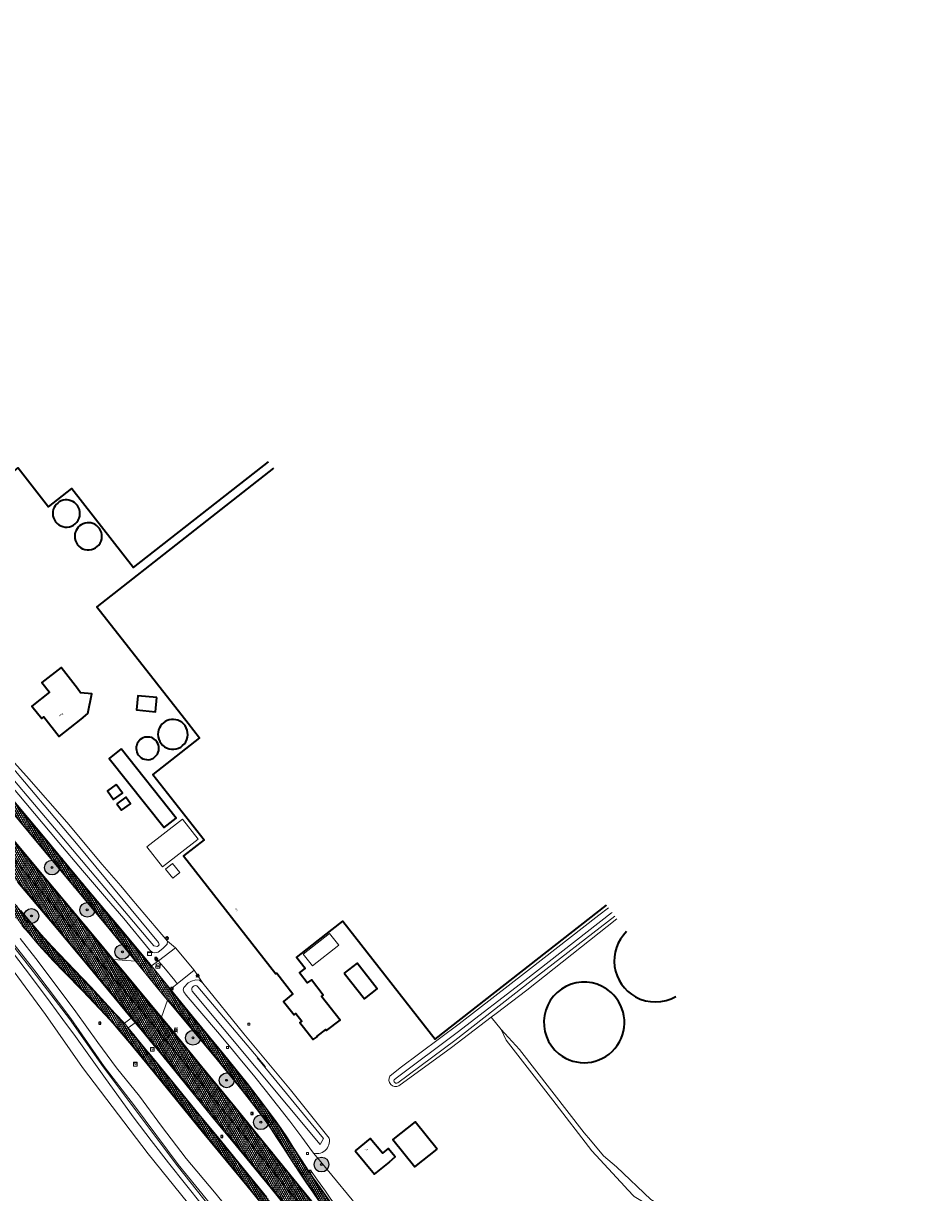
# Model space of a CAD drawing. Header units: metres. Extents: x 101608 to 104514, y 400798 to 405846.
# Tile 88 of 112: x 102463 to 102708, y 404708 to 405024. Entities that reach past the tile are written whole.
import ezdxf
from ezdxf.enums import TextEntityAlignment as Align

# ---------------------------------------------------------------- set-up
doc = ezdxf.new("R2010")
doc.units = ezdxf.units.M
for name, color, linetype, lineweight in [('B-WE-GR-BOOM-A', 63, 'Continuous', 25), ('B-WE-GR-BOOM-S', 90, 'Continuous', 25), ('B-WE-GR-BOUWLAND-GV', 80, 'Continuous', 13), ('B-WE-GR-GRAS-GV', 60, 'Continuous', 13), ('B-WE-GW-TALUD_KRUIN-G', 90, 'Continuous', 18), ('B-WE-IE-MEUBILAIR_WEGMEUBILAIR-S', 7, 'Continuous', 25), ('B-WE-IE-MEUBILAIR_WEGMEUBILAIR_PAAL-S', 7, 'Continuous', 25), ('B-WE-KL-ET_KAST-S', 10, 'Continuous', 25), ('B-WE-KL-ET_LS_OV_LICHTMAST-S', 190, 'Continuous', 25), ('B-WE-KL-GAS_PUT-S', 30, 'Continuous', 25), ('B-WE-KL-TELPUNT_TELKAST-S', 100, 'Continuous', 25), ('B-WE-OG-BEBOUWING-GV', 7, 'Continuous', 35), ('B-WE-OG-BEBOUWING-T18', 7, 'Continuous', 18), ('B-WE-OG-BEBOUWING_BASSIN-GV', 7, 'Continuous', 35), ('B-WE-OG-BEBOUWING_LAGE TRAFO-GV', 7, 'Continuous', 18), ('B-WE-OG-BEBOUWING_LUIFEL-GV', 7, 'Continuous', 18), ('B-WE-OG-BEBOUWING_OPSLAGTANK-GV', 7, 'Continuous', 35), ('B-WE-OG-BEBOUWING_OVERBOUWING-GV', 7, 'Continuous', 18), ('B-WE-OG-BEBOUWING_SCHUUR-GV', 7, 'Continuous', 35), ('B-WE-OG-TERREIN_ERF-GV', 7, 'Continuous', 18), ('B-WE-OG-WATER-GV', 130, 'Continuous', 18), ('B-WE-OG-WATER_SLOOT-GV', 120, 'Continuous', 18), ('B-WE-RI-GWA_KOLK-S', 30, 'Continuous', 25), ('B-WE-RI-GWA_RIOOLPUT-S', 30, 'Continuous', 25), ('B-WE-VH-GESLOTENVERHARDING_ASFALT-A-500', 12, 'Continuous', 18), ('B-WE-VH-KANTVERHARDING-G', 60, 'Continuous', 18), ('B-WE-VH-VERHARDING_ASFALT-GV', 252, 'Continuous', 18), ('B-WE-VH-VERHARDING_BETONSTRAATSTEEN-GV', 252, 'Continuous', 18), ('B-WE-VW-MARKERING_PICTOGRAM-G', 7, 'Continuous', 18)]:
    doc.layers.add(name, color=color, linetype=linetype, lineweight=lineweight)
doc.layers.add('Label_Puntobject', color=255, linetype='Continuous')
doc.styles.add('NLCS-ISO', font='NLCS-ISO.ttf')
doc.styles.add('NLCS-ISO-M250-T18', font='NLCS-ISO.ttf', dxfattribs={"height": 0.45})
pattern_1 = [(60, (0, 0), (-0.4330127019, 0.25), []), (120, (0, 0), (-0.4330127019, -0.25), [])]

# ---------------------------------------------------------------- blocks, each defined once
blk = doc.blocks.new('SIE-WEG_VERKEERSBORD-SO')
at = {"color": 0, "linetype": 'ByBlock', "lineweight": -2}
blk.add_lwpolyline([(-1.125, -1.125), (1.125, -1.125), (1.125, 1.125), (-1.125, 1.125)], close=True, dxfattribs=at)
at = {"color": 0, "linetype": 'ByBlock', "lineweight": -2, "style": 'NLCS-ISO'}
blk.add_text('vb', height=1.5, dxfattribs=at).set_placement((0, 0), align=Align.MIDDLE_CENTER)
blk = doc.blocks.new('SKL-ET_KAST_ELEKTRA-SO')
at = {"color": 0, "linetype": 'ByBlock', "lineweight": 18}
for points in [[(-2, 2), (2, 2), (2, 1.68), (-2, 1.68)], [(-2, 1.52), (2, 1.52), (2, -2), (-2, -2)]]:
    blk.add_lwpolyline(points, close=True, dxfattribs=at)
at = {"color": 0, "linetype": 'ByBlock', "lineweight": 18, "style": 'NLCS-ISO'}
blk.add_text('et', height=1.5, dxfattribs=at).set_placement((0, 0), align=Align.MIDDLE_CENTER)
blk = doc.blocks.new('SKL-TELKAST-SO')
at = {"lineweight": 18}
for points in [[(-2, 2), (2, 2), (2, 1.68), (-2, 1.68)], [(-2, 1.52), (2, 1.52), (2, -2), (-2, -2)]]:
    blk.add_lwpolyline(points, close=True, dxfattribs=at)
at = {"lineweight": 18, "style": 'NLCS-ISO'}
blk.add_text('tel', height=1.8, dxfattribs=at).set_placement((0, 0), align=Align.MIDDLE_CENTER)
blk = doc.blocks.new('SIE-WEG_PAAL_HECTOMETERPAAL-SO')
at = {"color": 0, "linetype": 'ByBlock', "lineweight": -2}
blk.add_lwpolyline([(-1.44375, -0.94375), (1.44375, -0.94375), (1.44375, 0.94375), (-1.44375, 0.94375)], close=True, dxfattribs=at)
at = {"color": 0, "linetype": 'ByBlock', "lineweight": -2, "style": 'NLCS-ISO'}
blk.add_text('hm', height=1.5, dxfattribs=at).set_placement((0, 0), align=Align.MIDDLE_CENTER)
at = {"style": 'NLCS-ISO'}
blk.add_attdef('WAARDE', (2.13125, -1.69375), '', height=1.5, dxfattribs=at)
blk = doc.blocks.new('SKL-ET_OV_LICHTMAST-SO')
at = {"color": 0, "linetype": 'ByBlock', "lineweight": -2}
for points in [[(-1.2, 0), (-2, 0)], [(-1.4, 1.4), (-0.9, 0.9)], [(0, 2), (0, 1.2)], [(0.9, 0.9), (1.4, 1.4)], [(2, 0), (1.2, 0)], [(-1.4, -1.4), (-0.9, -0.9)], [(0, -1.2), (0, -2)], [(0.9, -0.9), (1.4, -1.4)]]:
    blk.add_lwpolyline(points, dxfattribs=at)
blk.add_circle((0, 0), 1, dxfattribs=at)
blk = doc.blocks.new('SKL-GAS_PUT-SO')
at = {"color": 0, "linetype": 'ByBlock', "lineweight": 18}
blk.add_ellipse((0, 0), major_axis=(2.5, 0), ratio=0.601255, dxfattribs=at)
at = {"color": 0, "linetype": 'ByBlock', "lineweight": 18, "style": 'NLCS-ISO'}
blk.add_text('gas', height=1.8, dxfattribs=at).set_placement((0.1, 0.3), align=Align.MIDDLE_CENTER)
blk = doc.blocks.new('SRI-KOLK-SO')
at = {"color": 0, "linetype": 'ByBlock', "lineweight": -2}
blk.add_lwpolyline([(-1.125, -1.125), (1.125, -1.125), (1.125, 1.125), (-1.125, 1.125)], close=True, dxfattribs=at)
at = {"color": 0, "linetype": 'ByBlock', "lineweight": -2, "style": 'NLCS-ISO'}
blk.add_text('k', height=1.5, dxfattribs=at).set_placement((0, 0), align=Align.MIDDLE_CENTER)
blk = doc.blocks.new('SRI-PUT_INSPECTIEPUT_RIOOLPUT-SO')
at = {"color": 0, "linetype": 'ByBlock', "lineweight": 18}
blk.add_lwpolyline([(-1.1, -1.1), (1.1, -1.1), (1.1, 1.1), (-1.1, 1.1)], close=True, dxfattribs=at)
at = {"color": 0, "linetype": 'ByBlock', "lineweight": 18, "style": 'NLCS-ISO'}
blk.add_text('r', height=1.5, dxfattribs=at).set_placement((0, 0.3), align=Align.MIDDLE_CENTER)
blk = doc.blocks.new('SGR-BOOM_01-SO')
at = {"layer": 'B-WE-GR-BOOM-A'}
h = blk.add_hatch(color=256, dxfattribs=at)
h.dxf.hatch_style = 1
edge = h.paths.add_edge_path()
edge.add_arc((0, 0), 2, 0, 360)
at = {"color": 0, "linetype": 'ByBlock', "lineweight": -2}
for radius in [2, 0.25]:
    blk.add_circle((0, 0), radius, dxfattribs=at)

msp = doc.modelspace()

# ---------------------------------------------------------------- hatches: boundary and pattern name
at = {"layer": 'B-WE-VH-GESLOTENVERHARDING_ASFALT-A-500'}
h = msp.add_hatch(dxfattribs=at)
h.set_pattern_fill('AVH-ASFALT-SOD', color=256, scale=0.5, pattern_type=2)
h.set_pattern_definition(pattern_1)
h.paths.add_polyline_path([(102456.289, 404819.073), (102455.646, 404819.837), (102449.833, 404826.733), (102446.894, 404830.204), (102445.083, 404832.361), (102443.309, 404830.873), (102445.646, 404828.099), (102448.009, 404825.294), (102454.392, 404817.718), (102467.518, 404801.929), (102486.449, 404779.248), (102493.602, 404770.478), (102493.639, 404770.431), (102500.447, 404762.085), (102502.291, 404759.873), (102507.218, 404753.96), (102509.077, 404755.513), (102503.154, 404762.813), (102498.035, 404769.122), (102496.492, 404771.025), (102488.701, 404780.298), (102479.126, 404791.78), (102469.232, 404803.621), (102459.415, 404815.364)])
h = msp.add_hatch(dxfattribs=at)
h.set_pattern_fill('AVH-ASFALT-SOD', color=256, scale=0.5, pattern_type=2)
h.set_pattern_definition(pattern_1)
h.paths.add_polyline_path([(102437.408, 404825.924), (102435.103, 404823.99), (102434.921, 404823.838), (102435.742, 404822.861), (102436.81, 404821.588), (102442.417, 404814.91), (102443.144, 404814.044), (102446.93, 404809.535), (102461.809, 404791.778), (102471.714, 404780.031), (102481.414, 404768.396), (102492.503, 404755.037), (102493.557, 404753.768), (102496.008, 404750.815), (102498.709, 404747.537), (102499.042, 404747.133), (102499.23, 404747.29), (102501.623, 404749.288), (102496.484, 404755.441), (102490.503, 404762.595), (102482.816, 404771.747), (102474.295, 404781.914), (102459.857, 404799.158), (102452.122, 404808.326), (102444.507, 404817.461)])
h = msp.add_hatch(dxfattribs=at)
h.set_pattern_fill('AVH-ASFALT-SOD', color=256, scale=0.5, pattern_type=2)
h.set_pattern_definition(pattern_1)
h.paths.add_polyline_path([(102446.591, 404820.014), (102443.772, 404823.389), (102440.278, 404827.56), (102439.899, 404828.013), (102439.706, 404827.851), (102437.408, 404825.924), (102444.507, 404817.461), (102452.122, 404808.326), (102459.857, 404799.158), (102474.295, 404781.914), (102482.816, 404771.747), (102490.503, 404762.595), (102496.484, 404755.441), (102501.623, 404749.288), (102503.786, 404751.095), (102504.01, 404751.281), (102500.691, 404755.279), (102491.052, 404766.891), (102487.754, 404770.859), (102482.544, 404777.127), (102474.617, 404786.616), (102466.631, 404796.106), (102460.419, 404803.556), (102453.442, 404811.814)])
h = msp.add_hatch(dxfattribs=at)
h.set_pattern_fill('AVH-ASFALT-SOD', color=256, scale=0.5, pattern_type=2)
h.set_pattern_definition(pattern_1)
h.paths.add_polyline_path([(102439.696, 404811.392), (102439.016, 404812.178), (102433.422, 404818.87), (102432.336, 404820.15), (102431.589, 404821.043), (102431.487, 404820.958), (102429.941, 404819.661), (102429.794, 404819.537), (102437.769, 404809.969), (102455.807, 404788.5), (102459.159, 404784.569), (102462.999, 404780.063), (102464.815, 404777.943), (102467.008, 404775.367), (102468.286, 404773.879), (102469.684, 404772.391), (102471.456, 404770.509), (102474.524, 404767.363), (102479.346, 404762.374), (102485.597, 404755.764), (102487.534, 404753.645), (102489.452, 404751.395), (102492.597, 404747.731), (102495.515, 404744.187), (102495.651, 404744.301), (102497.143, 404745.546), (102497.238, 404745.626), (102496.934, 404745.995), (102491.687, 404752.424), (102490.683, 404753.657), (102488.225, 404756.298), (102481.693, 404763.325), (102477.187, 404768.043), (102471.043, 404774.406), (102468.196, 404777.566), (102462.679, 404784.086), (102454.712, 404793.564), (102447.666, 404801.892)])
h = msp.add_hatch(dxfattribs=at)
h.set_pattern_fill('AVH-ASFALT-SOD', color=256, scale=0.5, pattern_type=2)
h.set_pattern_definition(pattern_1)
h.paths.add_polyline_path([(102509.077, 404755.513), (102507.218, 404753.96), (102515.708, 404743.772), (102522.513, 404735.448), (102525.056, 404732.192), (102526.954, 404729.779), (102528.411, 404727.731), (102529.139, 404726.682), (102530.131, 404725.253), (102531.778, 404722.773), (102533.407, 404720.287), (102536.159, 404716.037), (102538.405, 404712.567), (102539.892, 404710.419), (102541.567, 404708.006), (102543.149, 404705.714), (102544.909, 404703.29), (102546.071, 404701.643), (102547.914, 404699.135), (102552.842, 404693.006), (102556.124, 404688.94), (102560.931, 404682.986), (102567.714, 404674.143), (102569.7, 404675.675), (102565.419, 404681.237), (102555.948, 404693.138), (102551.235, 404699.043), (102548.89, 404702.034), (102547.173, 404704.287), (102545.57, 404706.429), (102543.681, 404709.136), (102541.797, 404711.78), (102540.537, 404713.634), (102538.497, 404716.758), (102536.274, 404720.152), (102534.746, 404722.68), (102532.996, 404725.17), (102531.209, 404727.692), (102529.377, 404730.21), (102526.82, 404733.56), (102523.909, 404737.313), (102517.458, 404745.371)])
h = msp.add_hatch(dxfattribs=at)
h.set_pattern_fill('AVH-ASFALT-SOD', color=256, scale=0.5, pattern_type=2)
h.set_pattern_definition(pattern_1)
h.paths.add_polyline_path([(102504.01, 404751.281), (102503.786, 404751.095), (102501.623, 404749.288), (102503.963, 404746.486), (102511.53, 404737.295), (102526.559, 404718.845), (102534.07, 404709.616), (102537.857, 404704.965), (102542.284, 404699.422), (102546.441, 404694.335), (102550.965, 404688.672), (102555.453, 404682.983), (102560.733, 404676.222), (102564.343, 404671.543), (102566.653, 404673.325), (102566.874, 404673.495), (102557.074, 404686.187), (102555.748, 404687.821), (102546.502, 404699.217), (102544.522, 404701.657), (102530.638, 404718.736), (102520.507, 404731.122), (102511.611, 404741.965), (102504.141, 404751.123)])
h = msp.add_hatch(dxfattribs=at)
h.set_pattern_fill('AVH-ASFALT-SOD', color=256, scale=0.5, pattern_type=2)
h.set_pattern_definition(pattern_1)
h.paths.add_polyline_path([(102534.07, 404709.616), (102526.559, 404718.845), (102511.53, 404737.295), (102503.963, 404746.486), (102501.623, 404749.288), (102499.23, 404747.29), (102499.042, 404747.133), (102501.87, 404743.701), (102514.249, 404728.534), (102520.852, 404720.474), (102529.939, 404709.381), (102537.888, 404699.589), (102543.993, 404692.019), (102544.902, 404690.892), (102545.835, 404689.736), (102554.823, 404678.345), (102559.918, 404671.763), (102561.68, 404669.488), (102561.992, 404669.729), (102564.343, 404671.543), (102560.733, 404676.222), (102555.453, 404682.983), (102550.965, 404688.672), (102546.441, 404694.335), (102542.284, 404699.422), (102537.857, 404704.965)])
h = msp.add_hatch(dxfattribs=at)
h.set_pattern_fill('AVH-ASFALT-SOD', color=256, scale=0.5, pattern_type=2)
h.set_pattern_definition(pattern_1)
h.paths.add_polyline_path([(102497.238, 404745.626), (102497.143, 404745.546), (102495.651, 404744.301), (102495.515, 404744.187), (102498.837, 404740.153), (102504.67, 404732.916), (102511.706, 404724.245), (102518.188, 404716.483), (102523.758, 404709.65), (102528.831, 404703.47), (102529.153, 404703.067), (102535.783, 404694.741), (102542.591, 404686.306), (102547.279, 404680.481), (102552.955, 404673.174), (102556.148, 404669.029), (102557.988, 404666.641), (102558.151, 404666.766), (102559.729, 404667.984), (102559.879, 404668.099), (102559.4, 404668.733), (102558.079, 404670.429), (102553.091, 404676.837), (102548.562, 404682.476), (102543.636, 404688.676), (102541.638, 404691.178), (102537.788, 404695.961), (102529.193, 404706.634), (102522.882, 404714.395), (102516.619, 404722.024), (102510.87, 404728.962), (102503.846, 404737.605)])

# ---------------------------------------------------------------- linework, layer by layer
at = {"layer": 'B-WE-GR-BOUWLAND-GV', "flags": 128}
msp.add_lwpolyline([(102513.009, 404698.63), (102497.056, 404718.327), (102479.32, 404741.678), (102469.382, 404756.027), (102454.052, 404776.705)], dxfattribs=at)
at = {"layer": 'B-WE-GR-GRAS-GV', "flags": 128}
for points in [[(102454.052, 404776.705), (102469.382, 404756.027), (102479.32, 404741.678), (102497.056, 404718.327), (102513.009, 404698.63)], [(102511.801, 404704.366), (102507.192, 404710.114), (102502.623, 404715.896), (102497.928, 404721.927), (102493.277, 404727.992), (102485.58, 404738.677), (102477.483, 404750.015), (102474.055, 404754.674), (102470.609, 404759.321), (102465.533, 404766.101), (102460.419, 404772.854)]]:
    msp.add_lwpolyline(points, dxfattribs=at)
at = {"layer": 'B-WE-GR-GRAS-GV'}
msp.add_lwpolyline([(102632.911, 404706.039), (102623.692, 404714.808), (102620.164, 404717.796), (102616.626, 404722.007), (102614.91, 404724.049), (102597.441, 404746.541), (102592.53, 404751.932), (102593.87, 404749.006), (102606.418, 404732.841), (102616.982, 404719.118), (102625.887, 404709.53), (102626.64, 404708.72), (102628.441, 404706.78)], dxfattribs=at)
at = {"layer": 'B-WE-GW-TALUD_KRUIN-G', "flags": 128}
msp.add_lwpolyline([(102592.53, 404751.932), (102593.87, 404749.006), (102606.418, 404732.841), (102616.982, 404719.118), (102625.887, 404709.53), (102626.64, 404708.72), (102628.441, 404706.78), (102647.266, 404695.507), (102672.234, 404681.785), (102688.52, 404672.709), (102698.498, 404672.024), (102701.346, 404674.139), (102706.039, 404678.613), (102707.729, 404680.328)], dxfattribs=at)
at = {"layer": 'B-WE-OG-BEBOUWING-GV', "flags": 128}
for points in [[(102439.358, 405023.78), (102401.406, 404994.027), (102434.761, 404951.449), (102415.866, 404936.652), (102424.076, 404926.167), (102422.233, 404924.725), (102438.878, 404903.41), (102435.348, 404900.652), (102443.972, 404889.628), (102461.956, 404903.7), (102470.2, 404893.166), (102476.498, 404898.096), (102493.179, 404876.796), (102529.624, 404905.344)], [(102530.973, 404903.573), (102483.191, 404866.165), (102507.913, 404834.665), (102510.995, 404830.727), (102498.396, 404820.865), (102512.24, 404803.179), (102506.681, 404798.828), (102531.629, 404766.956), (102531.863, 404767.138), (102536.234, 404761.572), (102533.643, 404759.538), (102536.51, 404755.887), (102536.981, 404756.236), (102538.594, 404754.204), (102538.097, 404753.836), (102541.729, 404749.201), (102542.753, 404749.989), (102542.681, 404750.083), (102545.068, 404751.921), (102545.301, 404751.617), (102548.965, 404754.466), (102543.91, 404760.869), (102544.383, 404761.241), (102541.211, 404765.364), (102540.103, 404764.511), (102538.004, 404767.216), (102539.512, 404768.391), (102537.168, 404771.386), (102543.174, 404776.093), (102549.706, 404781.211), (102574.692, 404749.313), (102620.944, 404785.524)]]:
    msp.add_lwpolyline(points, dxfattribs=at)
for points in [[(102479.032, 404835.807), (102480.833, 404837.304), (102481.92, 404842.585), (102478.831, 404842.868), (102477.998, 404844.072), (102473.588, 404849.71), (102468.399, 404845.65), (102470.437, 404843.045), (102465.681, 404839.324), (102468.333, 404835.933), (102468.922, 404836.394), (102473.045, 404831.123)], [(102488.49, 404818.117), (102486.093, 404816.405), (102487.758, 404814.075), (102490.154, 404815.787)], [(102488.671, 404812.911), (102489.929, 404811.172), (102492.359, 404812.931), (102491.101, 404814.67)], [(102575.152, 404719.569), (102569.24, 404727.022), (102563.223, 404722.249), (102569.134, 404714.796)], [(102553.081, 404719.15), (102558.301, 404712.8), (102562.355, 404716.12), (102562.273, 404716.22), (102563.825, 404717.497), (102561.965, 404719.76), (102560.398, 404718.485), (102557.121, 404722.471)]]:
    msp.add_lwpolyline(points, close=True, dxfattribs=at)
at = {"layer": 'B-WE-OG-BEBOUWING_BASSIN-GV'}
for points in [[(102626.387, 404778.383, 0.5021752), (102628.779, 404760.761)], [(102622.19, 404761.941, 1.0259621), (102608.06, 404745.383)], [(102608.06, 404745.383, 0.9745782), (102622.19, 404761.941)], [(102628.779, 404760.761, 0.2640246), (102639.724, 404760.884)]]:
    msp.add_lwpolyline(points, format="xyb", dxfattribs=at)
at = {"layer": 'B-WE-OG-BEBOUWING_BASSIN-GV', "flags": 128}
msp.add_lwpolyline([(102550.109, 404767.133), (102555.564, 404760.193), (102559.023, 404762.912), (102553.569, 404769.852)], close=True, dxfattribs=at)
at = {"layer": 'B-WE-OG-BEBOUWING_LAGE TRAFO-GV', "flags": 128}
msp.add_lwpolyline([(102501.784, 404795.236), (102503.767, 404792.805), (102505.661, 404794.35), (102503.678, 404796.781)], close=True, dxfattribs=at)
at = {"layer": 'B-WE-OG-BEBOUWING_LUIFEL-GV', "flags": 128}
msp.add_lwpolyline([(102496.745, 404801.292), (102500.938, 404795.872), (102510.594, 404803.343), (102506.401, 404808.762)], close=True, dxfattribs=at)
at = {"layer": 'B-WE-OG-BEBOUWING_OPSLAGTANK-GV'}
for points in [[(102477.589, 404893.951, 0.6681838), (102471.309, 404891.35)], [(102471.309, 404891.35, 1.4966578), (102477.589, 404893.951)], [(102483.538, 404887.778, 0.6680757), (102477.25, 404885.173)], [(102477.25, 404885.173, 1.4964563), (102483.538, 404887.778)], [(102506.626, 404834.541, 0.6682579), (102499.744, 404831.691)], [(102499.744, 404831.691, 1.4967276), (102506.626, 404834.541)], [(102499.098, 404830.066, 0.6682016), (102493.863, 404827.897)], [(102493.863, 404827.897, 1.4964378), (102499.098, 404830.066)]]:
    msp.add_lwpolyline(points, format="xyb", dxfattribs=at)
at = {"layer": 'B-WE-OG-BEBOUWING_OPSLAGTANK-GV', "flags": 128}
msp.add_lwpolyline([(102489.806, 404827.738), (102486.601, 404825.199), (102501.419, 404806.492), (102504.624, 404809.031)], close=True, dxfattribs=at)
at = {"layer": 'B-WE-OG-BEBOUWING_OVERBOUWING-GV', "flags": 128}
msp.add_lwpolyline([(102538.992, 404772.304), (102541.505, 404769.097), (102548.628, 404774.677), (102546.116, 404777.884)], close=True, dxfattribs=at)
at = {"layer": 'B-WE-OG-BEBOUWING_SCHUUR-GV', "flags": 128}
msp.add_lwpolyline([(102499.43, 404841.62), (102494.317, 404842.117), (102493.945, 404838.288), (102499.058, 404837.791)], close=True, dxfattribs=at)
at = {"layer": 'B-WE-OG-TERREIN_ERF-GV', "flags": 128}
for points in [[(102529.624, 404905.344), (102493.179, 404876.796), (102476.498, 404898.096), (102470.2, 404893.166), (102461.956, 404903.7), (102443.972, 404889.628), (102435.348, 404900.652), (102438.878, 404903.41), (102422.233, 404924.725), (102424.076, 404926.167), (102415.866, 404936.652), (102434.761, 404951.449), (102401.406, 404994.027), (102439.358, 405023.78)], [(102620.944, 404785.524), (102574.692, 404749.313), (102549.706, 404781.211), (102543.174, 404776.093), (102537.168, 404771.386), (102539.512, 404768.391), (102538.004, 404767.216), (102540.103, 404764.511), (102541.211, 404765.364), (102544.383, 404761.241), (102543.91, 404760.869), (102548.965, 404754.466), (102545.301, 404751.617), (102545.068, 404751.921), (102542.681, 404750.083), (102542.753, 404749.989), (102541.729, 404749.201), (102538.097, 404753.836), (102538.594, 404754.204), (102536.981, 404756.236), (102536.51, 404755.887), (102533.643, 404759.538), (102536.234, 404761.572), (102531.863, 404767.138), (102531.629, 404766.956), (102506.681, 404798.828), (102512.24, 404803.179), (102498.396, 404820.865), (102510.995, 404830.727), (102507.913, 404834.665), (102483.191, 404866.165), (102530.973, 404903.573)], [(102457.692, 404827.665), (102464.206, 404820.352), (102475.088, 404807.978), (102484.708, 404796.556), (102489.708, 404790.714), (102492.253, 404787.677), (102494.647, 404784.821), (102502.284, 404775.81), (102504.45, 404774.021), (102509.556, 404767.975), (102511.879, 404764.448), (102522.992, 404750.799), (102535.526, 404735.604), (102546.02, 404722.587), (102546.091, 404722.139), (102546.101, 404721.685), (102546.053, 404721.233), (102545.945, 404720.793), (102545.78, 404720.37), (102545.561, 404719.972), (102545.277, 404719.589), (102544.942, 404719.249), (102544.564, 404718.959), (102544.149, 404718.723), (102543.706, 404718.548), (102543.243, 404718.435), (102542.768, 404718.387), (102542.291, 404718.405), (102541.822, 404718.489), (102543.741, 404716.158), (102555.164, 404702.283)], [(102562.42, 404739.343), (102565.17, 404741.584), (102581.127, 404753.454), (102599.563, 404767.784), (102618.907, 404782.838), (102621.494, 404784.803)], [(102623.738, 404781.859), (102599.384, 404762.525), (102591.182, 404756.286), (102589.833, 404755.26), (102592.53, 404751.932), (102597.441, 404746.541), (102614.91, 404724.049), (102616.626, 404722.007), (102620.164, 404717.796), (102623.692, 404714.808), (102632.911, 404706.039), (102634.422, 404705.075), (102645.16, 404698.226), (102665.696, 404687.016), (102678.302, 404679.695), (102685.501, 404676.251), (102687.792, 404675.841), (102690.369, 404675.381), (102696.699, 404674.816), (102698.327, 404675.754), (102702.006, 404677.875), (102706.688, 404681.542)], [(102707.729, 404680.328), (102706.039, 404678.613), (102701.346, 404674.139), (102698.498, 404672.024), (102688.52, 404672.709), (102672.234, 404681.785), (102647.266, 404695.507), (102628.441, 404706.78), (102626.64, 404708.72), (102625.887, 404709.53), (102616.982, 404719.118), (102606.418, 404732.841), (102593.87, 404749.006), (102592.53, 404751.932), (102589.833, 404755.26), (102579.053, 404747.06), (102564.855, 404736.745)]]:
    msp.add_lwpolyline(points, dxfattribs=at)
at = {"layer": 'B-WE-OG-TERREIN_ERF-GV'}
for points in [[(102471.309, 404891.35, -0.6681838), (102477.589, 404893.951)], [(102477.589, 404893.951, -1.4966578), (102471.309, 404891.35)], [(102477.25, 404885.173, -0.6680757), (102483.538, 404887.778)], [(102483.538, 404887.778, -1.4964563), (102477.25, 404885.173)], [(102499.744, 404831.691, -0.6682579), (102506.626, 404834.541)], [(102506.626, 404834.541, -1.4967276), (102499.744, 404831.691)], [(102493.863, 404827.897, -0.6682016), (102499.098, 404830.066)], [(102499.098, 404830.066, -1.4964378), (102493.863, 404827.897)], [(102628.779, 404760.761, -0.5021752), (102626.387, 404778.383)], [(102608.06, 404745.383, -1.0259621), (102622.19, 404761.941)], [(102622.19, 404761.941, -0.9745782), (102608.06, 404745.383)], [(102639.724, 404760.884, -0.2640246), (102628.779, 404760.761)], [(102564.855, 404736.745, -0.763526), (102562.42, 404739.343)]]:
    msp.add_lwpolyline(points, format="xyb", dxfattribs=at)
at = {"layer": 'B-WE-OG-TERREIN_ERF-GV', "flags": 128}
for points in [[(102477.998, 404844.072), (102478.831, 404842.868), (102481.92, 404842.585), (102480.833, 404837.304), (102479.032, 404835.807), (102473.045, 404831.123), (102468.922, 404836.394), (102468.333, 404835.933), (102465.681, 404839.324), (102470.437, 404843.045), (102468.399, 404845.65), (102473.588, 404849.71)], [(102489.806, 404827.738), (102504.624, 404809.031), (102501.419, 404806.492), (102486.601, 404825.199)], [(102488.49, 404818.117), (102490.154, 404815.787), (102487.758, 404814.075), (102486.093, 404816.405)], [(102488.671, 404812.911), (102491.101, 404814.67), (102492.359, 404812.931), (102489.929, 404811.172)], [(102503.678, 404796.781), (102505.661, 404794.35), (102503.767, 404792.805), (102501.784, 404795.236)], [(102553.569, 404769.852), (102559.023, 404762.912), (102555.564, 404760.193), (102550.109, 404767.133)], [(102575.152, 404719.569), (102569.134, 404714.796), (102563.223, 404722.249), (102569.24, 404727.022)], [(102557.121, 404722.471), (102560.398, 404718.485), (102561.965, 404719.76), (102563.825, 404717.497), (102562.273, 404716.22), (102562.355, 404716.12), (102558.301, 404712.8), (102553.081, 404719.15)]]:
    msp.add_lwpolyline(points, close=True, dxfattribs=at)
at = {"layer": 'B-WE-OG-WATER-GV', "flags": 128}
for points in [[(102537.139, 404676.382), (102505.195, 404715.429), (102493.448, 404731.292), (102485.196, 404741.941), (102476.192, 404754.913), (102466.437, 404767.814), (102451.887, 404786.255), (102432.296, 404810.831), (102409.762, 404837.612), (102381.454, 404870.969), (102338.531, 404922.041), (102337.93, 404921.465), (102381.133, 404870.39), (102409.277, 404837.224), (102432.012, 404810.502), (102451.597, 404785.886), (102466.061, 404767.61), (102475.858, 404754.771), (102484.944, 404741.834), (102493.092, 404731.031), (102504.922, 404715.169), (102536.452, 404675.386)], [(102622.459, 404783.536), (102622.343, 404783.444), (102598.894, 404765.135), (102580.583, 404751.089), (102564.081, 404738.788), (102563.608, 404738.367)], [(102564.523, 404737.527), (102580.007, 404748.987), (102600.635, 404765.044), (102623.185, 404782.584)], [(102543.605, 404720.842), (102544.469, 404722.517), (102526.586, 404744.3), (102528.803, 404741.813), (102510.529, 404763.491)], [(102509.015, 404762.313), (102543.605, 404720.842)]]:
    msp.add_lwpolyline(points, dxfattribs=at)
msp.add_lwpolyline([(102459.975, 404820.293), (102472.812, 404805.192), (102496.974, 404776.406), (102498.635, 404774.563), (102499.585, 404774.38), (102500.087, 404774.836), (102499.873, 404775.428), (102478.183, 404801.679), (102457.366, 404826.32), (102457.082, 404826.531), (102456.437, 404826.393), (102455.798, 404825.821), (102455.998, 404825.242)], close=True, dxfattribs=at)
at = {"layer": 'B-WE-OG-WATER-GV'}
for points in [[(102510.529, 404763.491, 0.8901872), (102509.015, 404762.313)], [(102563.608, 404738.367, 0.8163787), (102564.523, 404737.527)]]:
    msp.add_lwpolyline(points, format="xyb", dxfattribs=at)
at = {"layer": 'B-WE-OG-WATER_SLOOT-GV', "flags": 128}
for points in [[(102536.452, 404675.386), (102504.922, 404715.169), (102493.092, 404731.031), (102484.944, 404741.834), (102475.858, 404754.771), (102466.061, 404767.61), (102451.597, 404785.886), (102432.012, 404810.502), (102409.277, 404837.224), (102381.133, 404870.39), (102337.93, 404921.465), (102338.531, 404922.041), (102381.454, 404870.969), (102409.762, 404837.612), (102432.296, 404810.831), (102451.887, 404786.255), (102466.437, 404767.814), (102476.192, 404754.913), (102485.196, 404741.941), (102493.448, 404731.292), (102505.195, 404715.429), (102537.139, 404676.382)], [(102459.829, 404818.116), (102466.361, 404810.269), (102472.938, 404802.46), (102479.39, 404794.888), (102485.884, 404787.354), (102490.514, 404781.879), (102497.429, 404773.454), (102498.31, 404772.714), (102498.93, 404772.684), (102499.843, 404772.827), (102501.06, 404773.819), (102502.192, 404774.993), (102502.284, 404775.81), (102494.647, 404784.821), (102492.253, 404787.677), (102489.708, 404790.714), (102484.708, 404796.556), (102475.088, 404807.978), (102464.206, 404820.352), (102457.692, 404827.665)], [(102621.494, 404784.803), (102618.907, 404782.838), (102599.563, 404767.784), (102581.127, 404753.454), (102565.17, 404741.584), (102562.42, 404739.343)], [(102563.608, 404738.367), (102564.081, 404738.788), (102580.583, 404751.089), (102598.894, 404765.135), (102622.343, 404783.444), (102622.459, 404783.536)], [(102623.185, 404782.584), (102600.635, 404765.044), (102580.007, 404748.987), (102564.523, 404737.527)], [(102564.855, 404736.745), (102579.053, 404747.06), (102589.833, 404755.26), (102591.182, 404756.286), (102599.384, 404762.525), (102623.738, 404781.859)], [(102522.536, 404698.806), (102514.981, 404708.005), (102507.354, 404717.097), (102500.677, 404725.774), (102494.721, 404733.9), (102488.586, 404741.599), (102483.485, 404748.393), (102477.594, 404756.732), (102471.729, 404764.573), (102466.73, 404771.071), (102462.496, 404776.499)], [(102460.419, 404772.854), (102465.533, 404766.101), (102470.609, 404759.321), (102474.055, 404754.674), (102477.483, 404750.015), (102485.58, 404738.677), (102493.277, 404727.992), (102497.928, 404721.927), (102502.623, 404715.896), (102507.192, 404710.114), (102511.801, 404704.366)], [(102510.529, 404763.491), (102528.803, 404741.813), (102526.586, 404744.3), (102544.469, 404722.517), (102543.605, 404720.842)], [(102543.605, 404720.842), (102509.015, 404762.313)]]:
    msp.add_lwpolyline(points, dxfattribs=at)
for points in [[(102459.975, 404820.293), (102455.998, 404825.242), (102455.798, 404825.821), (102456.437, 404826.393), (102457.082, 404826.531), (102457.366, 404826.32), (102478.183, 404801.679), (102499.873, 404775.428), (102500.087, 404774.836), (102499.585, 404774.38), (102498.635, 404774.563), (102496.974, 404776.406), (102472.812, 404805.192)], [(102511.879, 404764.448), (102510.984, 404765.297), (102509.954, 404765.356), (102508.834, 404764.98), (102507.95, 404764.572), (102506.694, 404763.31), (102506.583, 404762.642), (102506.777, 404762.096), (102507.376, 404761.209), (102515.796, 404751.259), (102519.094, 404747.398), (102522.354, 404743.505), (102525.576, 404739.58), (102528.758, 404735.623), (102532.091, 404731.391), (102535.38, 404727.125), (102538.624, 404722.824), (102540.789, 404719.89), (102541.822, 404718.489), (102542.291, 404718.405), (102542.768, 404718.387), (102543.243, 404718.435), (102543.706, 404718.548), (102544.149, 404718.723), (102544.564, 404718.959), (102544.942, 404719.249), (102545.277, 404719.589), (102545.561, 404719.972), (102545.78, 404720.37), (102545.945, 404720.793), (102546.053, 404721.233), (102546.101, 404721.685), (102546.091, 404722.139), (102546.02, 404722.587), (102535.526, 404735.604), (102522.992, 404750.799)]]:
    msp.add_lwpolyline(points, close=True, dxfattribs=at)
at = {"layer": 'B-WE-OG-WATER_SLOOT-GV'}
for points in [[(102509.015, 404762.313, -0.8901872), (102510.529, 404763.491)], [(102562.42, 404739.343, 0.763526), (102564.855, 404736.745)], [(102564.523, 404737.527, -0.8163787), (102563.608, 404738.367)]]:
    msp.add_lwpolyline(points, format="xyb", dxfattribs=at)
at = {"layer": 'B-WE-VH-KANTVERHARDING-G', "flags": 128}
for points in [[(102456.289, 404819.073), (102455.646, 404819.837), (102449.833, 404826.733), (102446.894, 404830.204), (102445.083, 404832.361), (102443.309, 404830.873), (102445.646, 404828.099), (102448.009, 404825.294), (102454.392, 404817.718), (102467.518, 404801.929), (102486.449, 404779.248), (102493.602, 404770.478), (102493.639, 404770.431), (102500.447, 404762.085), (102502.291, 404759.873), (102507.218, 404753.96), (102509.077, 404755.513), (102503.154, 404762.813), (102498.035, 404769.122), (102496.492, 404771.025), (102488.701, 404780.298), (102479.126, 404791.78), (102469.232, 404803.621), (102459.415, 404815.364)], [(102446.591, 404820.014), (102443.772, 404823.389), (102440.278, 404827.56), (102439.899, 404828.013), (102439.706, 404827.851), (102437.408, 404825.924), (102444.507, 404817.461), (102452.122, 404808.326), (102459.857, 404799.158), (102474.295, 404781.914), (102482.816, 404771.747), (102490.503, 404762.595), (102496.484, 404755.441), (102501.623, 404749.288), (102503.786, 404751.095), (102504.01, 404751.281), (102500.691, 404755.279), (102491.052, 404766.891), (102487.754, 404770.859), (102482.544, 404777.127), (102474.617, 404786.616), (102466.631, 404796.106), (102460.419, 404803.556), (102453.442, 404811.814)], [(102504.01, 404751.281), (102503.786, 404751.095), (102501.623, 404749.288), (102503.963, 404746.486), (102511.53, 404737.295), (102526.559, 404718.845), (102534.07, 404709.616), (102537.857, 404704.965), (102542.284, 404699.422), (102546.441, 404694.335), (102550.965, 404688.672), (102555.453, 404682.983), (102560.733, 404676.222), (102564.343, 404671.543), (102566.653, 404673.325), (102566.874, 404673.495), (102557.074, 404686.187), (102555.748, 404687.821), (102546.502, 404699.217), (102544.522, 404701.657), (102530.638, 404718.736), (102520.507, 404731.122), (102511.611, 404741.965), (102504.141, 404751.123)]]:
    msp.add_lwpolyline(points, close=True, dxfattribs=at)
for points in [[(102461.809, 404791.778), (102471.714, 404780.031), (102481.414, 404768.396), (102492.503, 404755.037), (102493.557, 404753.768), (102496.008, 404750.815), (102498.709, 404747.537), (102499.042, 404747.133), (102499.23, 404747.29), (102501.623, 404749.288), (102496.484, 404755.441), (102490.503, 404762.595), (102482.816, 404771.747), (102474.295, 404781.914), (102459.857, 404799.158)], [(102462.999, 404780.063), (102464.815, 404777.943), (102467.008, 404775.367), (102468.286, 404773.879), (102469.684, 404772.391), (102471.456, 404770.509), (102474.524, 404767.363), (102479.346, 404762.374), (102485.597, 404755.764), (102487.534, 404753.645), (102489.452, 404751.395), (102492.597, 404747.731), (102495.515, 404744.187), (102495.651, 404744.301), (102497.143, 404745.546), (102497.238, 404745.626), (102496.934, 404745.995), (102491.687, 404752.424), (102490.683, 404753.657), (102488.225, 404756.298), (102481.693, 404763.325), (102477.187, 404768.043), (102471.043, 404774.406), (102468.196, 404777.566), (102462.679, 404784.086)], [(102545.57, 404706.429), (102543.681, 404709.136), (102541.797, 404711.78), (102540.537, 404713.634), (102538.497, 404716.758), (102536.274, 404720.152), (102534.746, 404722.68), (102532.996, 404725.17), (102531.209, 404727.692), (102529.377, 404730.21), (102526.82, 404733.56), (102523.909, 404737.313), (102517.458, 404745.371), (102509.077, 404755.513), (102507.218, 404753.96), (102515.708, 404743.772), (102522.513, 404735.448), (102525.056, 404732.192), (102526.954, 404729.779), (102528.411, 404727.731), (102529.139, 404726.682), (102530.131, 404725.253), (102531.778, 404722.773), (102533.407, 404720.287), (102536.159, 404716.037), (102538.405, 404712.567), (102539.892, 404710.419), (102541.567, 404708.006), (102543.149, 404705.714)], [(102537.857, 404704.965), (102534.07, 404709.616), (102526.559, 404718.845), (102511.53, 404737.295), (102503.963, 404746.486), (102501.623, 404749.288), (102499.23, 404747.29), (102499.042, 404747.133), (102501.87, 404743.701), (102514.249, 404728.534), (102520.852, 404720.474), (102529.939, 404709.381), (102537.888, 404699.589)], [(102529.193, 404706.634), (102522.882, 404714.395), (102516.619, 404722.024), (102510.87, 404728.962), (102503.846, 404737.605), (102497.238, 404745.626), (102497.143, 404745.546), (102495.651, 404744.301), (102495.515, 404744.187), (102498.837, 404740.153), (102504.67, 404732.916), (102511.706, 404724.245), (102518.188, 404716.483), (102523.758, 404709.65), (102528.831, 404703.47)]]:
    msp.add_lwpolyline(points, dxfattribs=at)
at = {"layer": 'B-WE-VH-VERHARDING_ASFALT-GV', "flags": 128}
for points in [[(102456.289, 404819.073), (102455.646, 404819.837), (102449.833, 404826.733), (102446.894, 404830.204), (102445.083, 404832.361), (102443.309, 404830.873), (102445.646, 404828.099), (102448.009, 404825.294), (102454.392, 404817.718), (102467.518, 404801.929), (102486.449, 404779.248), (102493.602, 404770.478), (102493.639, 404770.431), (102500.447, 404762.085), (102502.291, 404759.873), (102507.218, 404753.96), (102509.077, 404755.513), (102503.154, 404762.813), (102498.035, 404769.122), (102496.492, 404771.025), (102488.701, 404780.298), (102479.126, 404791.78), (102469.232, 404803.621), (102459.415, 404815.364)], [(102446.591, 404820.014), (102443.772, 404823.389), (102440.278, 404827.56), (102439.899, 404828.013), (102439.706, 404827.851), (102437.408, 404825.924), (102444.507, 404817.461), (102452.122, 404808.326), (102459.857, 404799.158), (102474.295, 404781.914), (102482.816, 404771.747), (102490.503, 404762.595), (102496.484, 404755.441), (102501.623, 404749.288), (102503.786, 404751.095), (102504.01, 404751.281), (102500.691, 404755.279), (102491.052, 404766.891), (102487.754, 404770.859), (102482.544, 404777.127), (102474.617, 404786.616), (102466.631, 404796.106), (102460.419, 404803.556), (102453.442, 404811.814)], [(102504.01, 404751.281), (102503.786, 404751.095), (102501.623, 404749.288), (102503.963, 404746.486), (102511.53, 404737.295), (102526.559, 404718.845), (102534.07, 404709.616), (102537.857, 404704.965), (102542.284, 404699.422), (102546.441, 404694.335), (102550.965, 404688.672), (102555.453, 404682.983), (102560.733, 404676.222), (102564.343, 404671.543), (102566.653, 404673.325), (102566.874, 404673.495), (102557.074, 404686.187), (102555.748, 404687.821), (102546.502, 404699.217), (102544.522, 404701.657), (102530.638, 404718.736), (102520.507, 404731.122), (102511.611, 404741.965), (102504.141, 404751.123)]]:
    msp.add_lwpolyline(points, close=True, dxfattribs=at)
for points in [[(102461.809, 404791.778), (102471.714, 404780.031), (102481.414, 404768.396), (102492.503, 404755.037), (102493.557, 404753.768), (102496.008, 404750.815), (102498.709, 404747.537), (102499.042, 404747.133), (102499.23, 404747.29), (102501.623, 404749.288), (102496.484, 404755.441), (102490.503, 404762.595), (102482.816, 404771.747), (102474.295, 404781.914), (102459.857, 404799.158)], [(102462.999, 404780.063), (102464.815, 404777.943), (102467.008, 404775.367), (102468.286, 404773.879), (102469.684, 404772.391), (102471.456, 404770.509), (102474.524, 404767.363), (102479.346, 404762.374), (102485.597, 404755.764), (102487.534, 404753.645), (102489.452, 404751.395), (102492.597, 404747.731), (102495.515, 404744.187), (102495.651, 404744.301), (102497.143, 404745.546), (102497.238, 404745.626), (102496.934, 404745.995), (102491.687, 404752.424), (102490.683, 404753.657), (102488.225, 404756.298), (102481.693, 404763.325), (102477.187, 404768.043), (102471.043, 404774.406), (102468.196, 404777.566), (102462.679, 404784.086)], [(102545.57, 404706.429), (102543.681, 404709.136), (102541.797, 404711.78), (102540.537, 404713.634), (102538.497, 404716.758), (102536.274, 404720.152), (102534.746, 404722.68), (102532.996, 404725.17), (102531.209, 404727.692), (102529.377, 404730.21), (102526.82, 404733.56), (102523.909, 404737.313), (102517.458, 404745.371), (102509.077, 404755.513), (102507.218, 404753.96), (102515.708, 404743.772), (102522.513, 404735.448), (102525.056, 404732.192), (102526.954, 404729.779), (102528.411, 404727.731), (102529.139, 404726.682), (102530.131, 404725.253), (102531.778, 404722.773), (102533.407, 404720.287), (102536.159, 404716.037), (102538.405, 404712.567), (102539.892, 404710.419), (102541.567, 404708.006), (102543.149, 404705.714)], [(102537.857, 404704.965), (102534.07, 404709.616), (102526.559, 404718.845), (102511.53, 404737.295), (102503.963, 404746.486), (102501.623, 404749.288), (102499.23, 404747.29), (102499.042, 404747.133), (102501.87, 404743.701), (102514.249, 404728.534), (102520.852, 404720.474), (102529.939, 404709.381), (102537.888, 404699.589)], [(102529.193, 404706.634), (102522.882, 404714.395), (102516.619, 404722.024), (102510.87, 404728.962), (102503.846, 404737.605), (102497.238, 404745.626), (102497.143, 404745.546), (102495.651, 404744.301), (102495.515, 404744.187), (102498.837, 404740.153), (102504.67, 404732.916), (102511.706, 404724.245), (102518.188, 404716.483), (102523.758, 404709.65), (102528.831, 404703.47)]]:
    msp.add_lwpolyline(points, dxfattribs=at)
at = {"layer": 'B-WE-VH-VERHARDING_BETONSTRAATSTEEN-GV', "flags": 128}
for points in [[(102504.45, 404774.021), (102499.852, 404770.51), (102500.457, 404769.775), (102501.307, 404768.743), (102504.264, 404765.149), (102504.977, 404764.283), (102509.556, 404767.975)], [(102493.639, 404770.431), (102487.754, 404770.859), (102491.052, 404766.891), (102500.691, 404755.279), (102502.291, 404759.873), (102500.447, 404762.085)], [(102499.852, 404770.51), (102498.035, 404769.122), (102503.154, 404762.813), (102504.977, 404764.283), (102504.264, 404765.149), (102501.307, 404768.743), (102500.457, 404769.775)], [(102493.557, 404753.768), (102492.503, 404755.037), (102490.683, 404753.657), (102491.687, 404752.424)], [(102540.537, 404713.634), (102541.797, 404711.78), (102543.681, 404709.136), (102545.57, 404706.429), (102547.173, 404704.287), (102548.89, 404702.034), (102551.235, 404699.043), (102551.666, 404699.39), (102548.201, 404703.875), (102546.493, 404706.115), (102545.018, 404708.216), (102542.854, 404711.259), (102540.966, 404713.93)]]:
    msp.add_lwpolyline(points, close=True, dxfattribs=at)
at = {"layer": 'B-WE-VW-MARKERING_PICTOGRAM-G', "flags": 128}
for points in [[(102439.706, 404827.851), (102440.783, 404826.568), (102446.353, 404819.937), (102451.889, 404813.306), (102457.406, 404806.722), (102463.701, 404799.226), (102469.921, 404791.792), (102475.103, 404785.581), (102480.285, 404779.38), (102486.479, 404771.956), (102494.415, 404762.404), (102503.786, 404751.095)], [(102449.841, 404826.443), (102456.78, 404818.158), (102463.726, 404809.849), (102469.051, 404803.441), (102478.976, 404791.562), (102488.684, 404779.871), (102497.962, 404768.754)], [(102435.103, 404823.99), (102436.148, 404822.742), (102442.176, 404815.55), (102447.233, 404809.538), (102453.173, 404802.44), (102458.815, 404795.702), (102463.508, 404790.082), (102468.45, 404784.233), (102473.096, 404778.642), (102477.254, 404773.656), (102481.761, 404768.309), (102486.247, 404762.921), (102491.036, 404757.145), (102496.529, 404750.538), (102499.23, 404747.29)], [(102493.838, 404770.481), (102486.58, 404779.275), (102477.312, 404790.457), (102467.576, 404802.139), (102458.086, 404813.516), (102448.177, 404825.373)], [(102433.275, 404818.807), (102440.747, 404809.87), (102449.765, 404799.188), (102459.415, 404787.738), (102465.347, 404780.72), (102468.106, 404777.485), (102470.933, 404774.278), (102477.139, 404767.857), (102485.389, 404759.136), (102488.152, 404756.205), (102490.595, 404753.455)], [(102474.295, 404781.914), (102459.857, 404799.158)], [(102482.816, 404771.747), (102474.295, 404781.914)], [(102528.94, 404703.482), (102523.87, 404709.737), (102518.233, 404716.669), (102509.407, 404727.481), (102501.875, 404736.751), (102495.651, 404744.301), (102493.195, 404747.282), (102490.593, 404750.403), (102488.109, 404753.291), (102485.7, 404755.928), (102481.806, 404760.023), (102479.496, 404762.452), (102474.64, 404767.432), (102471.535, 404770.679), (102469.764, 404772.53), (102468.396, 404773.955), (102466.964, 404775.56), (102464.888, 404778.013), (102462.749, 404780.553)], [(102490.503, 404762.595), (102482.816, 404771.747)], [(102496.484, 404755.441), (102490.503, 404762.595)], [(102502.982, 404762.69), (102509.021, 404755.303), (102517.285, 404745.265), (102523.914, 404737.066), (102526.746, 404733.478), (102529.317, 404730.061), (102531.143, 404727.565), (102532.966, 404724.955), (102534.73, 404722.254), (102536.503, 404719.56), (102538.619, 404716.221), (102540.311, 404713.74), (102541.747, 404711.645), (102543.868, 404708.657), (102545.76, 404705.987), (102547.365, 404703.778), (102548.59, 404702.162), (102551.045, 404699.057)], [(102548.018, 404699.227), (102546.136, 404701.731), (102544.933, 404703.391), (102543.247, 404705.782), (102541.654, 404708.11), (102539.954, 404710.535), (102538.473, 404712.712), (102536.223, 404716.115), (102533.468, 404720.366), (102531.954, 404722.79), (102530.263, 404725.321), (102529.227, 404726.815), (102528.446, 404727.872), (102526.99, 404729.842), (102525.14, 404732.319), (102522.581, 404735.584), (102515.765, 404743.97), (102507.38, 404754.193), (102502.467, 404760.065)], [(102501.623, 404749.288), (102496.484, 404755.441)], [(102491.54, 404752.343), (102495.273, 404747.821), (102497.143, 404745.546), (102502.281, 404739.29), (102511.228, 404728.296), (102520.011, 404717.629), (102529.014, 404706.54), (102537.644, 404695.862), (102541.44, 404691.151)], [(102503.786, 404751.095), (102504.225, 404750.565), (102509.227, 404744.497), (102513.4, 404739.418), (102517.436, 404734.525), (102522.167, 404728.75), (102531.766, 404717.029), (102536.47, 404711.238), (102542.963, 404703.172), (102547.341, 404697.75), (102554.685, 404688.562), (102560.018, 404681.842), (102565.893, 404674.322), (102566.653, 404673.325)], [(102499.23, 404747.29), (102502.03, 404743.923), (102508.26, 404736.36), (102514.277, 404729.021), (102521.695, 404719.963), (102528.467, 404711.657), (102535.014, 404703.672), (102543.41, 404693.267), (102549.473, 404685.742), (102555.485, 404678.144), (102561.41, 404670.492), (102561.992, 404669.729)], [(102503.963, 404746.486), (102501.623, 404749.288)], [(102511.53, 404737.295), (102503.963, 404746.486)], [(102526.559, 404718.845), (102511.53, 404737.295)], [(102534.07, 404709.616), (102526.559, 404718.845)], [(102537.857, 404704.965), (102534.07, 404709.616)]]:
    msp.add_lwpolyline(points, dxfattribs=at)

# ---------------------------------------------------------------- block references
at = {"layer": 'B-WE-GR-BOOM-S'}
for p in [(102471.117, 404795.685), (102465.558, 404782.602), (102480.638, 404784.266), (102490.129, 404772.908), (102509.213, 404749.69), (102518.296, 404738.213), (102527.55, 404726.869), (102543.94, 404715.442)]:
    msp.add_blockref('SGR-BOOM_01-SO', p, dxfattribs=at)
at = {"layer": 'B-WE-IE-MEUBILAIR_WEGMEUBILAIR-S', "xscale": 0.25, "yscale": 0.25, "zscale": 0.25}
for p in [(102499.19, 404771.106), (102499.39, 404770.852), (102484.052, 404753.616), (102525.148, 404729.237), (102517.003, 404722.987)]:
    msp.add_blockref('SIE-WEG_VERKEERSBORD-SO', p, dxfattribs=at)
at = {"layer": 'B-WE-IE-MEUBILAIR_WEGMEUBILAIR_PAAL-S', "xscale": 0.25, "yscale": 0.25, "zscale": 0.25}
msp.add_blockref('SIE-WEG_PAAL_HECTOMETERPAAL-SO', (102504.565, 404751.745), dxfattribs=at)
at = {"layer": 'B-WE-KL-ET_KAST-S', "xscale": 0.25, "yscale": 0.25, "zscale": 0.25}
msp.add_blockref('SKL-ET_KAST_ELEKTRA-SO', (102497.462, 404772.385), dxfattribs=at)
at = {"layer": 'B-WE-KL-ET_LS_OV_LICHTMAST-S', "xscale": 0.25, "yscale": 0.25, "zscale": 0.25}
for p in [(102502.149, 404776.614), (102510.496, 404766.438)]:
    msp.add_blockref('SKL-ET_OV_LICHTMAST-SO', p, dxfattribs=at)
at = {"layer": 'B-WE-KL-GAS_PUT-S', "xscale": 0.25, "yscale": 0.25, "zscale": 0.25}
for p in [(102499.725, 404768.769), (102499.798, 404769.347)]:
    msp.add_blockref('SKL-GAS_PUT-SO', p, dxfattribs=at)
at = {"layer": 'B-WE-KL-TELPUNT_TELKAST-S', "xscale": 0.25, "yscale": 0.25, "zscale": 0.25}
for p in [(102498.248, 404746.568), (102493.647, 404742.566)]:
    msp.add_blockref('SKL-TELKAST-SO', p, dxfattribs=at)
at = {"layer": 'B-WE-RI-GWA_KOLK-S', "xscale": 0.25, "yscale": 0.25, "zscale": 0.25}
for p in [(102503.547, 404763.032), (102540.911, 404713.536)]:
    msp.add_blockref('SRI-KOLK-SO', p, dxfattribs=at)
at = {"layer": 'B-WE-RI-GWA_RIOOLPUT-S', "xscale": 0.25, "yscale": 0.25, "zscale": 0.25}
for p in [(102524.289, 404753.395), (102518.563, 404747.105), (102540.182, 404718.445)]:
    msp.add_blockref('SRI-PUT_INSPECTIEPUT_RIOOLPUT-SO', p, dxfattribs=at)

# ---------------------------------------------------------------- texts
at = {"layer": 'B-WE-OG-BEBOUWING-T18', "style": 'NLCS-ISO-M250-T18'}
for s, rotation, p in [('105a', 38, (102473.576, 404836.936)), ('105', 308.1, (102520.966, 404784.31)), ('105', 308.1, (102520.966, 404784.31))]:
    msp.add_text(s, height=0.45, rotation=rotation, dxfattribs=at).set_placement(p, align=Align.MIDDLE)
msp.add_text('107', height=0.45, dxfattribs=at).set_placement((102556.1, 404719.4), align=Align.MIDDLE)
at = {"layer": 'Label_Puntobject', "lineweight": 25}
msp.add_text('5.5', height=1, rotation=90, dxfattribs=at).set_placement((102504.565, 404751.745, 1.087), align=Align.MIDDLE)

doc.saveas('drawing.dxf')
